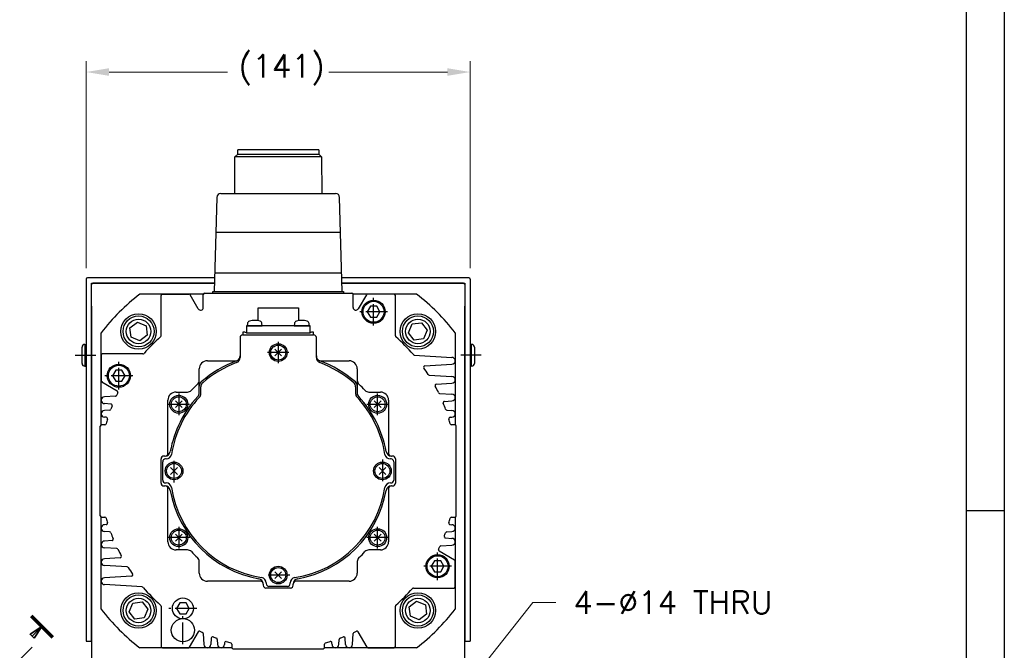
# Model space of a CAD drawing. Extents: x 15497 to 17182, y 6707 to 7905.
# Tile 5 of 19: x 16818 to 17179, y 7260 to 7492. Entities that reach past the tile are written whole.
import ezdxf

# ---------------------------------------------------------------- set-up
doc = ezdxf.new("R2010")
doc.units = 0
doc.header["$LTSCALE"] = 25.4
for name, pattern in [('CENTER', [2, 1.25, -0.25, 0.25, -0.25]), ('DASH_CENTER', [14, 11, -1, 1, -1]), ('PHANTOM', [63.5, 31.75, -6.35, 6.35, -6.35, 6.35, -6.35])]:
    doc.linetypes.add(name, pattern=pattern)
doc.layers.get('0').update_dxf_attribs({"linetype": 'CONTINUOUS'})
doc.layers.get('Defpoints').update_dxf_attribs({"linetype": 'CONTINUOUS'})
doc.layers.add('ATA-CENTER', color=133, linetype='CENTER')
doc.layers.add('ATA-DIM', color=252, linetype='CONTINUOUS', lineweight=25)
doc.layers.add('ATA-SECTION', color=3, linetype='CONTINUOUS', lineweight=35)
doc.styles.get("Standard").update_dxf_attribs({"font": 'simplex.shx'})
doc.dimstyles.new('ata_A1', dxfattribs={"dimtxt": 4.2, "dimasz": 4.2, "dimexe": 2, "dimexo": 2, "dimgap": 2, "dimtad": 0, "dimtih": 1, "dimtoh": 1, "dimdec": 6, "dimdsep": 46, "dimtxsty": 'Standard', "dimcen": 0, "dimclrd": 252, "dimclre": 252, "dimclrt": 4, "dimadec": 6, "dimazin": 2, "dimtfac": 1, "dimtdec": 6, "dimtofl": 0, "dimtmove": 0, "dimatfit": 3, "dimfxl": 0, "dimtolj": 1, "dimtzin": 0, "dimlwd": 0, "dimlwe": 0, "dimarcsym": 0})

# ---------------------------------------------------------------- blocks, each defined once
blk = doc.blocks.new('*D9056')
at = {"layer": 'ATA-DIM', "color": 252, "lineweight": 0}
for p, q in [((17005.93, 7277.64), (16976.83, 7240.83)), ((17014.36, 7277.64), (17005.93, 7277.64))]:
    blk.add_line(p, q, dxfattribs=at)
at = {"layer": 'ATA-DIM', "color": 252}
blk.add_solid([(16975.73, 7241.69), (16977.92, 7239.96), (16971.62, 7234.24)], dxfattribs=at)
at = {"layer": 'Defpoints', "color": 0}
for p in [(16971.62, 7234.24), (16962.93, 7223.25)]:
    blk.add_point(p, dxfattribs=at)
at = {"layer": 'ATA-DIM', "color": 4, "insert": (17057.33, 7277.64), "char_height": 8.4, "attachment_point": 5}
blk.add_mtext('4-%%c14 THRU', dxfattribs=at)
blk = doc.blocks.new('*D9057')
at = {"layer": 'ATA-DIM', "color": 252, "lineweight": 0}
for p, q in [((16841.97, 7400.44), (16841.97, 7476.53)), ((16982.97, 7400.44), (16982.97, 7476.53)), ((16850.37, 7472.53), (16893.9, 7472.53)), ((16974.57, 7472.53), (16931.05, 7472.53))]:
    blk.add_line(p, q, dxfattribs=at)
at = {"layer": 'ATA-DIM', "color": 252}
for points in [[(16850.37, 7473.93), (16850.37, 7471.13), (16841.97, 7472.53)], [(16974.57, 7471.13), (16974.57, 7473.93), (16982.97, 7472.53)]]:
    blk.add_solid(points, dxfattribs=at)
at = {"layer": 'Defpoints', "color": 0}
for p in [(16982.97, 7472.53), (16841.97, 7396.44), (16982.97, 7396.44)]:
    blk.add_point(p, dxfattribs=at)
at = {"layer": 'ATA-DIM', "color": 4, "insert": (16897.9, 7478.91), "char_height": 8.4, "attachment_point": 1}
blk.add_mtext('\\A1;(141)', dxfattribs=at)
blk = doc.blocks.new('ata-Border-A1-002')
at = {"color": 253, "ltscale": 0.5}
blk.add_line((841, 594), (841, 0), dxfattribs=at)
blk.add_line((834, 585), (834, 9))
at = {"color": 253, "linetype": 'Continuous'}
blk.add_line((841, 297), (834, 297), dxfattribs=at)

msp = doc.modelspace()

# ---------------------------------------------------------------- linework, layer by layer
at = {"color": 7, "linetype": 'Continuous'}
for p, q in [((16896.5999931, 7441.354054), (16897.5999931, 7442.354054)), ((16897.5999931, 7442.354054), (16897.5999931, 7443.944054)), ((16912.4749931, 7443.944054), (16897.5999931, 7443.944054)), ((16897.5999931, 7442.354054), (16912.4749931, 7442.354054)), ((16927.3499931, 7443.944054), (16912.4749931, 7443.944054)), ((16912.4749931, 7442.354054), (16927.3499931, 7442.354054)), ((16927.3499931, 7443.944054), (16927.3499931, 7442.354054)), ((16927.3499931, 7442.354054), (16928.3499931, 7441.354054)), ((16896.4970411, 7427.894054), (16896.5999931, 7441.354054)), ((16912.4749931, 7441.354054), (16896.5999931, 7441.354054)), ((16928.3499931, 7441.354054), (16912.4749931, 7441.354054)), ((16928.3499931, 7441.354054), (16928.4529451, 7427.894054)), ((16891.4318987, 7427.894054), (16912.4749931, 7427.894054)), ((16912.4749931, 7427.894054), (16933.5180875, 7427.894054)), ((16889.9325358, 7426.4377672), (16888.9837395, 7391.944054)), ((16935.9662468, 7391.944054), (16935.0174505, 7426.4377672)), ((16889.5609989, 7413.694054), (16912.4749931, 7413.694054)), ((16912.4749931, 7413.694054), (16935.3889873, 7413.694054)), ((16889.1236812, 7398.694054), (16912.4749931, 7398.694054)), ((16912.4749931, 7398.694054), (16935.8263051, 7398.694054)), ((16885.0167355, 7390.944054), (16861.6689895, 7390.944054)), ((16869.9749931, 7390.944054), (16879.686318, 7390.944054)), ((16885.4749931, 7391.244054), (16939.4749931, 7391.244054)), ((16888.4749931, 7391.244054), (16888.4749931, 7391.944054)), ((16888.4749931, 7391.944054), (16936.4749931, 7391.944054)), ((16936.4749931, 7391.944054), (16936.4749931, 7391.244054)), ((16963.2809967, 7390.944054), (16939.9332507, 7390.944054)), ((16869.4749931, 7375.5802303), (16869.4749931, 7390.444054)), ((16883.1089677, 7385.5158507), (16880.1193307, 7390.694054)), ((16884.9749931, 7386.0158507), (16884.9749931, 7390.744054)), ((16939.9749931, 7386.0158507), (16939.9749931, 7390.744054)), ((16944.8306555, 7390.694054), (16941.8410185, 7385.5158507)), ((16955.4749931, 7375.5802303), (16955.4749931, 7390.444054)), ((16905.0749931, 7385.944054), (16919.8749931, 7385.944054)), ((16905.0749931, 7381.1351424), (16905.0749931, 7385.944054)), ((16919.8749931, 7385.944054), (16919.8749931, 7381.1351424)), ((16946.3202926, 7386.444054), (16945.165592, 7384.444054)), ((16945.165592, 7384.444054), (16946.3202926, 7382.444054)), ((16948.6296937, 7386.444054), (16946.3202926, 7386.444054)), ((16949.7843942, 7384.444054), (16948.6296937, 7386.444054)), ((16948.6296937, 7382.444054), (16949.7843942, 7384.444054)), ((16901.1691178, 7380.0913028), (16901.0949931, 7379.244054)), ((16906.5949931, 7379.244054), (16906.5208684, 7380.0913028)), ((16918.4291178, 7380.0913028), (16918.3549931, 7379.244054)), ((16923.8549931, 7379.244054), (16923.7808684, 7380.0913028)), ((16946.3202926, 7382.444054), (16948.6296937, 7382.444054)), ((16847.4749931, 7342.9023115), (16847.4749931, 7376.7500575)), ((16900.7749931, 7379.244054), (16900.7749931, 7376.744054)), ((16924.1749931, 7379.244054), (16900.7749931, 7379.244054)), ((16900.7749931, 7376.744054), (16924.1749931, 7376.744054)), ((16901.0949931, 7379.244054), (16906.5949931, 7379.244054)), ((16918.3549931, 7379.244054), (16923.8549931, 7379.244054)), ((16924.1749931, 7376.744054), (16924.1749931, 7379.244054)), ((16977.4749931, 7376.7500575), (16977.4749931, 7342.9023115)), ((16898.4749931, 7374.944054), (16898.4749931, 7367.6288533)), ((16899.4749931, 7375.944054), (16925.4749931, 7375.944054)), ((16926.4749931, 7367.6288533), (16926.4749931, 7374.944054)), ((16911.2375562, 7370.6814908), (16913.71243, 7368.2066171)), ((16913.71243, 7370.6814908), (16911.2375562, 7368.2066171)), ((16847.4749931, 7368.444054), (16847.4749931, 7359.0327291)), ((16862.8388168, 7368.944054), (16847.9749931, 7368.944054)), ((16886.4749931, 7366.444054), (16897.2891145, 7366.444054)), ((16927.6608717, 7366.444054), (16938.4749931, 7366.444054)), ((16962.4348235, 7368.5374969), (16976.2249931, 7367.694054)), ((16852.8202926, 7362.944054), (16851.665592, 7360.944054)), ((16855.1296937, 7362.944054), (16852.8202926, 7362.944054)), ((16856.2843942, 7360.944054), (16855.1296937, 7362.944054)), ((16883.4749931, 7354.6504726), (16883.4749931, 7363.444054)), ((16941.4749931, 7363.444054), (16941.4749931, 7354.6504726)), ((16966.3055624, 7364.5873556), (16976.2249931, 7365.194054)), ((16853.408788, 7355.3181759), (16847.7249931, 7358.5997164)), ((16851.665592, 7360.944054), (16852.8202926, 7358.944054)), ((16852.8202926, 7358.944054), (16855.1296937, 7358.944054)), ((16855.1296937, 7358.944054), (16856.2843942, 7360.944054)), ((16967.919069, 7361.202066), (16976.2249931, 7360.694054)), ((16874.9749931, 7354.944054), (16879.1695882, 7354.944054)), ((16884.0749931, 7354.4144333), (16884.0749931, 7356.8546104)), ((16940.8749931, 7356.8546104), (16940.8749931, 7354.4144333)), ((16945.7803981, 7354.944054), (16949.9749931, 7354.944054)), ((16970.4962192, 7357.8436671), (16976.2249931, 7358.194054)), ((16852.7366988, 7353.4394204), (16848.7249931, 7353.194054)), ((16871.9749931, 7332.444054), (16871.9749931, 7351.944054)), ((16877.21243, 7349.2066171), (16874.7375562, 7351.6814908)), ((16877.21243, 7351.6814908), (16874.7375562, 7349.2066171)), ((16950.21243, 7351.6814908), (16947.7375562, 7349.2066171)), ((16950.21243, 7349.2066171), (16947.7375562, 7351.6814908)), ((16952.9749931, 7351.944054), (16952.9749931, 7332.444054)), ((16971.7198586, 7354.4695998), (16976.2249931, 7354.194054)), ((16973.4871458, 7351.5266), (16976.2249931, 7351.694054)), ((16851.0659836, 7350.5508729), (16848.7249931, 7350.694054)), ((16850.592101, 7348.3082512), (16848.7249931, 7348.194054)), ((16974.3528393, 7348.3085598), (16976.2249931, 7348.194054)), ((16849.3635831, 7345.6549961), (16848.7249931, 7345.694054)), ((16975.5864032, 7345.6549961), (16976.2249931, 7345.694054)), ((16847.1749931, 7309.444054), (16847.1749931, 7342.444054)), ((16848.837347, 7342.944054), (16847.6749931, 7342.944054)), ((16977.2749931, 7342.944054), (16976.1126392, 7342.944054)), ((16977.7749931, 7309.444054), (16977.7749931, 7342.444054)), ((16869.4749931, 7321.444054), (16869.4749931, 7330.444054)), ((16870.8960505, 7331.444054), (16870.5386851, 7331.444054)), ((16871.3196472, 7330.344054), (16871.1114872, 7330.344054)), ((16953.838499, 7330.344054), (16953.6303391, 7330.344054)), ((16954.4113011, 7331.444054), (16954.0539358, 7331.444054)), ((16955.4749931, 7330.444054), (16955.4749931, 7321.444054)), ((16870.0749931, 7322.544054), (16870.0749931, 7329.344054)), ((16872.9875562, 7327.1814908), (16875.46243, 7324.7066171)), ((16872.9875562, 7324.7066171), (16875.46243, 7327.1814908)), ((16951.96243, 7324.7066171), (16949.4875562, 7327.1814908)), ((16951.96243, 7327.1814908), (16949.4875562, 7324.7066171)), ((16954.8749931, 7329.344054), (16954.8749931, 7322.544054)), ((16870.5386851, 7320.444054), (16870.8960505, 7320.444054)), ((16871.1114872, 7321.544054), (16871.3196472, 7321.544054)), ((16871.9749931, 7299.944054), (16871.9749931, 7319.444054)), ((16952.9749931, 7319.444054), (16952.9749931, 7299.944054)), ((16953.6303391, 7321.544054), (16953.838499, 7321.544054)), ((16954.0539358, 7320.444054), (16954.4113011, 7320.444054)), ((16847.4749931, 7275.1380504), (16847.4749931, 7308.9857964)), ((16847.6749931, 7308.944054), (16848.837347, 7308.944054)), ((16976.1126392, 7308.944054), (16977.2749931, 7308.944054)), ((16977.4749931, 7308.9857964), (16977.4749931, 7275.1380504)), ((16849.3635831, 7306.2331118), (16848.7249931, 7306.194054)), ((16975.5864032, 7306.2331118), (16976.2249931, 7306.194054)), ((16850.5971469, 7303.5795481), (16848.7249931, 7303.694054)), ((16874.7375562, 7300.2066171), (16877.21243, 7302.6814908)), ((16874.7375562, 7302.6814908), (16877.21243, 7300.2066171)), ((16947.7375562, 7302.6814908), (16950.21243, 7300.2066171)), ((16947.7375562, 7300.2066171), (16950.21243, 7302.6814908)), ((16973.8840027, 7301.3372351), (16976.2249931, 7301.194054)), ((16974.3578853, 7303.5798568), (16976.2249931, 7303.694054)), ((16851.4628404, 7300.3615079), (16848.7249931, 7300.194054)), ((16853.2301277, 7297.4185081), (16848.7249931, 7297.694054)), ((16972.2132874, 7298.4486875), (16976.2249931, 7298.694054)), ((16854.453767, 7294.0444408), (16848.7249931, 7293.694054)), ((16879.1695882, 7296.944054), (16874.9749931, 7296.944054)), ((16949.9749931, 7296.944054), (16945.7803981, 7296.944054)), ((16971.5411983, 7296.569932), (16977.2249931, 7293.2883915)), ((16857.0309172, 7290.6860419), (16848.7249931, 7291.194054)), ((16883.4749931, 7288.444054), (16883.4749931, 7292.638649)), ((16941.4749931, 7292.638649), (16941.4749931, 7288.444054)), ((16969.8202926, 7292.944054), (16968.665592, 7290.944054)), ((16968.665592, 7290.944054), (16969.8202926, 7288.944054)), ((16972.1296937, 7292.944054), (16969.8202926, 7292.944054)), ((16973.2843942, 7290.944054), (16972.1296937, 7292.944054)), ((16972.1296937, 7288.944054), (16973.2843942, 7290.944054)), ((16977.4749931, 7283.444054), (16977.4749931, 7292.8553788)), ((16858.6444239, 7287.3007523), (16848.7249931, 7286.694054)), ((16911.2375562, 7286.4566171), (16913.71243, 7288.9314908)), ((16913.71243, 7286.4566171), (16911.2375562, 7288.9314908)), ((16969.8202926, 7288.944054), (16972.1296937, 7288.944054)), ((16862.5151628, 7283.3506111), (16848.7249931, 7284.194054)), ((16905.9749931, 7285.444054), (16886.4749931, 7285.444054)), ((16906.9749931, 7284.3651113), (16906.9749931, 7284.007746)), ((16916.9749931, 7282.944054), (16907.9749931, 7282.944054)), ((16908.0749931, 7284.788708), (16908.0749931, 7284.5805481)), ((16915.8749931, 7283.544054), (16909.0749931, 7283.544054)), ((16916.8749931, 7284.5805481), (16916.8749931, 7284.788708)), ((16917.9749931, 7284.007746), (16917.9749931, 7284.3651113)), ((16938.4749931, 7285.444054), (16918.9749931, 7285.444054)), ((16962.1111694, 7282.944054), (16976.9749931, 7282.944054)), ((16869.4749931, 7276.3078776), (16869.4749931, 7261.444054)), ((16876.3202926, 7277.444054), (16875.165592, 7275.444054)), ((16875.165592, 7275.444054), (16876.3202926, 7273.444054)), ((16878.6296937, 7277.444054), (16876.3202926, 7277.444054)), ((16879.7843942, 7275.444054), (16878.6296937, 7277.444054)), ((16878.6296937, 7273.444054), (16879.7843942, 7275.444054)), ((16955.4749931, 7261.444054), (16955.4749931, 7276.3078776)), ((16876.3202926, 7273.444054), (16878.6296937, 7273.444054)), ((16883.1008712, 7266.8778488), (16879.8193307, 7261.194054)), ((16884.9796267, 7266.2057597), (16885.2249931, 7262.194054)), ((16887.8681742, 7264.5350444), (16887.7249931, 7262.194054)), ((16937.2249931, 7262.194054), (16937.081812, 7264.5350444)), ((16939.7249931, 7262.194054), (16939.9703595, 7266.2057597)), ((16945.1306555, 7261.194054), (16941.8491151, 7266.8778488)), ((16895.5167355, 7260.944054), (16861.6689895, 7260.944054)), ((16869.9749931, 7260.944054), (16879.386318, 7260.944054)), ((16890.1107959, 7264.0611618), (16890.2249931, 7262.194054)), ((16892.764051, 7262.8326439), (16892.7249931, 7262.194054)), ((16895.4749931, 7262.3064079), (16895.4749931, 7261.144054)), ((16963.2809967, 7260.944054), (16929.4332507, 7260.944054)), ((16929.4749931, 7261.144054), (16929.4749931, 7262.3064079)), ((16932.2249931, 7262.194054), (16932.1859353, 7262.8326439)), ((16934.7249931, 7262.194054), (16934.8391903, 7264.0611618)), ((16945.5636683, 7260.944054), (16954.9749931, 7260.944054)), ((16895.9749931, 7260.644054), (16928.9749931, 7260.644054))]:
    msp.add_line(p, q, dxfattribs=at)
for p, q in [((16841.9749931, 7396.444054), (16841.9749931, 7263.444054)), ((16889.1212712, 7396.944054), (16842.4749931, 7396.944054)), ((16843.9749931, 7394.944054), (16889.0662585, 7394.944054)), ((16843.9749931, 7394.444054), (16844.4749931, 7394.944054)), ((16843.9749931, 7263.444054), (16843.9749931, 7394.944054)), ((16889.0662585, 7394.944054), (16844.4749931, 7394.944054)), ((16982.4749931, 7396.944054), (16935.828715, 7396.944054)), ((16980.4749931, 7394.944054), (16935.8837277, 7394.944054)), ((16935.8837277, 7394.944054), (16980.9749931, 7394.944054)), ((16980.4749931, 7394.944054), (16980.9749931, 7394.444054)), ((16980.9749931, 7394.944054), (16980.9749931, 7263.444054)), ((16982.9749931, 7396.444054), (16982.9749931, 7263.444054)), ((16843.9749931, 7386.444054), (16843.9749931, 7239.7676819)), ((16980.9749931, 7239.7676819), (16980.9749931, 7386.444054)), ((16858.0106933, 7378.5382149), (16860.7611002, 7380.6442209)), ((16860.7611002, 7380.6442209), (16863.9601584, 7379.3153017)), ((16961.6342287, 7379.9597026), (16965.069154, 7380.4083538)), ((16965.069154, 7380.4083538), (16967.1751601, 7377.6579469)), ((16858.4593445, 7375.1032895), (16858.0106933, 7378.5382149)), ((16863.9601584, 7379.3153017), (16864.4088097, 7375.8803763)), ((16960.3053094, 7376.7606443), (16961.6342287, 7379.9597026)), ((16962.4113155, 7374.0102374), (16960.3053094, 7376.7606443)), ((16967.1751601, 7377.6579469), (16965.8462408, 7374.4588886)), ((16861.6584027, 7373.7743703), (16858.4593445, 7375.1032895)), ((16864.4088097, 7375.8803763), (16861.6584027, 7373.7743703)), ((16965.8462408, 7374.4588886), (16962.4113155, 7374.0102374)), ((16840.4749931, 7365.444054), (16840.4749931, 7371.444054)), ((16841.4749931, 7372.444054), (16841.4749931, 7364.444054)), ((16841.4749931, 7372.444054), (16841.9749931, 7372.444054)), ((16983.4749931, 7372.444054), (16982.9749931, 7372.444054)), ((16983.4749931, 7364.444054), (16983.4749931, 7372.444054)), ((16984.4749931, 7371.444054), (16984.4749931, 7365.444054)), ((16841.4749931, 7364.444054), (16841.9749931, 7364.444054)), ((16983.4749931, 7364.444054), (16982.9749931, 7364.444054)), ((16857.7748261, 7274.2301611), (16859.1037454, 7277.4292193)), ((16859.1037454, 7277.4292193), (16862.5386708, 7277.8778706)), ((16862.5386708, 7277.8778706), (16864.6446768, 7275.1274636)), ((16960.5411765, 7276.0077316), (16963.2915835, 7278.1137377)), ((16960.9898278, 7272.5728063), (16960.5411765, 7276.0077316)), ((16963.2915835, 7278.1137377), (16966.4906417, 7276.7848184)), ((16966.4906417, 7276.7848184), (16966.939293, 7273.349893)), ((16859.8808322, 7271.4797541), (16857.7748261, 7274.2301611)), ((16863.3157575, 7271.9284054), (16859.8808322, 7271.4797541)), ((16864.6446768, 7275.1274636), (16863.3157575, 7271.9284054)), ((16964.188886, 7271.243887), (16960.9898278, 7272.5728063)), ((16966.939293, 7273.349893), (16964.188886, 7271.243887)), ((16841.9749931, 7263.444054), (16843.9749931, 7263.444054)), ((16980.9749931, 7263.444054), (16982.9749931, 7263.444054))]:
    msp.add_line(p, q)
at = {"color": 171, "linetype": 'Continuous'}
for p, q in [((16899.4749931, 7376.944054), (16899.4749931, 7375.944054)), ((16900.2393108, 7376.944054), (16899.4749931, 7376.944054)), ((16925.4749931, 7376.944054), (16924.7106754, 7376.944054)), ((16925.4749931, 7375.944054), (16925.4749931, 7376.944054))]:
    msp.add_line(p, q, dxfattribs=at)
at = {"color": 4, "linetype": 'PHANTOM'}
msp.add_line((16847.970738, 7358.744054), (16847.4749931, 7358.744054), dxfattribs=at)
at = {"color": 7, "linetype": 'Continuous'}
for centre, radius in [((16947.4749931, 7384.444054), 4.25), ((16947.4749931, 7384.444054), 3.85), ((16861.2097515, 7377.2092956), 4.5), ((16963.7402348, 7377.2092956), 4.5), ((16963.7402348, 7377.2092956), 4.5), ((16912.4749931, 7369.444054), 3.25), ((16912.4749931, 7369.444054), 2.75), ((16853.9749931, 7360.944054), 4.25), ((16853.9749931, 7360.944054), 3.85), ((16875.9749931, 7350.444054), 3.3), ((16875.9749931, 7350.444054), 2.75), ((16948.9749931, 7350.444054), 3.3), ((16948.9749931, 7350.444054), 2.75), ((16874.2249931, 7325.944054), 3.25), ((16874.2249931, 7325.944054), 2.75), ((16950.7249931, 7325.944054), 3.25), ((16950.7249931, 7325.944054), 2.75), ((16875.9749931, 7301.444054), 3.3), ((16875.9749931, 7301.444054), 2.75), ((16948.9749931, 7301.444054), 3.3), ((16948.9749931, 7301.444054), 2.75), ((16970.9749931, 7290.944054), 4.25), ((16970.9749931, 7290.944054), 3.85), ((16912.4749931, 7287.694054), 3.25), ((16912.4749931, 7287.694054), 2.75), ((16861.2097515, 7274.6788123), 4.5), ((16877.4749931, 7275.444054), 3.85), ((16963.7402348, 7274.6788123), 4.5), ((16877.4749931, 7267.444054), 4.25)]:
    msp.add_circle(centre, radius, dxfattribs=at)
for centre, radius in [((16861.2097515, 7377.2092956), 6.5), ((16963.7402348, 7377.2092956), 6.5), ((16861.2097515, 7377.2092956), 5.7), ((16963.7402348, 7377.2092956), 5.7), ((16861.2097515, 7274.6788123), 6.5), ((16861.2097515, 7274.6788123), 5.7), ((16963.7402348, 7274.6788123), 6.5), ((16963.7402348, 7274.6788123), 5.7)]:
    msp.add_circle(centre, radius)
for centre, radius, start, end in [((16891.4318987, 7426.394054), 1.5, 90, 178.33004215), ((16933.5180875, 7426.394054), 1.5, 1.66995785, 90), ((16912.4749931, 7325.944054), 82.5, 128.012279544, 141.987720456), ((16869.9749931, 7390.444054), 0.5, 90, 180), ((16879.686318, 7390.444054), 0.5, 30, 90), ((16885.4749931, 7390.744054), 0.5, 90, 180), ((16939.4749931, 7390.744054), 0.5, 0, 90), ((16945.2636683, 7390.444054), 0.5, 90, 150), ((16954.9749931, 7390.444054), 0.5, 0, 90), ((16912.4749931, 7325.944054), 82.5, 38.012279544, 51.987720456), ((16883.9749931, 7386.0158507), 1, 210, 0), ((16940.9749931, 7386.0158507), 1, 180, 330), ((16902.1653125, 7380.0041471), 1, 106.257027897, 175), ((16903.8449931, 7374.244054), 7, 90, 106.257027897), ((16903.8449931, 7374.244054), 7, 73.742972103, 90), ((16905.5246737, 7380.0041471), 1, 5, 73.742972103), ((16919.4253125, 7380.0041471), 1, 106.257027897, 175), ((16921.1049931, 7374.244054), 7, 90, 106.257027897), ((16921.1049931, 7374.244054), 7, 73.742972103, 90), ((16922.7846737, 7380.0041471), 1, 5, 73.742972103), ((16912.4749931, 7325.944054), 65.5, 131.230577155, 138.769422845), ((16868.9749931, 7375.5802303), 0.5, 311.230577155, 0), ((16899.4749931, 7374.944054), 1, 90, 180), ((16925.4749931, 7374.944054), 1, 0, 90), ((16955.9749931, 7375.5802303), 0.5, 180, 228.769422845), ((16912.4749931, 7325.944054), 65.5, 40.76188053, 48.769422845), ((16847.9749931, 7368.444054), 0.5, 90, 180), ((16862.8388168, 7369.444054), 0.5, 270, 318.769422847), ((16886.4749931, 7363.444054), 3, 90, 180), ((16912.4749931, 7325.944054), 43.2499523, 110.707147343, 130.885250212), ((16912.4749931, 7325.944054), 42.65, 110.998448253, 130.499882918), ((16896.4749931, 7368.2708562), 2, 290.707147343, 0), ((16896.4749931, 7367.6288533), 2, 290.998448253, 0), ((16928.4749931, 7368.2708562), 2, 180, 249.292852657), ((16928.4749931, 7367.6288533), 2, 180, 249.001551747), ((16912.4749931, 7325.944054), 42.65, 49.500117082, 69.001551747), ((16912.4749931, 7325.944054), 43.2499523, 49.114749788, 69.292852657), ((16938.4749931, 7363.444054), 3, 0, 90), ((16976.2249931, 7366.444054), 1.25, 270, 90), ((16966.3360866, 7364.0882882), 0.5, 93.5, 215.305989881), ((16912.4749931, 7325.944054), 65.5, 32.804479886, 35.305989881), ((16847.9749931, 7359.0327291), 0.5, 180, 240), ((16881.4749931, 7359.2494589), 2, 312.94677559, 0), ((16885.4749931, 7357.1299252), 2, 130.885250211, 180), ((16939.4749931, 7357.1299252), 2, 0, 49.114749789), ((16943.4749931, 7359.2494589), 2, 180, 227.05322441), ((16967.9495933, 7361.7011334), 0.5, 212.804479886, 266.5), ((16976.2249931, 7359.444054), 1.25, 270, 90), ((16853.158788, 7354.8851632), 0.5, 0, 60), ((16853.158788, 7354.8851632), 0.5, 333.991680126, 0), ((16874.9749931, 7351.944054), 3, 90, 180), ((16879.1695882, 7356.944054), 2, 270, 317.05322441), ((16912.4749931, 7325.944054), 43.5, 132.94677559, 137.05322441), ((16886.0749931, 7356.8546104), 2, 130.499882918, 180), ((16938.8749931, 7356.8546104), 2, 0, 49.500117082), ((16912.4749931, 7325.944054), 43.5, 42.94677559, 47.05322441), ((16945.7803981, 7356.944054), 2, 222.94677559, 270), ((16949.9749931, 7351.944054), 3, 0, 90), ((16970.5267435, 7357.3445997), 0.5, 93.5, 208.409225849), ((16912.4749931, 7325.944054), 65.5, 26.089007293, 28.409225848), ((16848.7249931, 7351.944054), 1.25, 90, 270), ((16912.4749931, 7325.944054), 65.5, 153.991680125, 154.90261522), ((16912.4749931, 7325.944054), 40.2499523, 137.199896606, 169.774951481), ((16912.4749931, 7325.944054), 39.65, 136.877337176, 171.160826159), ((16881.4749931, 7354.6504726), 2, 317.199896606, 0), ((16882.0749931, 7354.4144333), 2, 316.877337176, 0), ((16942.8749931, 7354.4144333), 2, 180, 223.122662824), ((16912.4749931, 7325.944054), 39.65, 8.839173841, 43.122662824), ((16943.4749931, 7354.6504726), 2, 180, 222.800103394), ((16912.4749931, 7325.944054), 40.2499523, 10.225048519, 42.800103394), ((16971.7503828, 7354.9686672), 0.5, 206.089007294, 266.5), ((16973.5176701, 7351.0275326), 0.5, 93.5, 202.338597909), ((16976.2249931, 7352.944054), 1.25, 270, 90), ((16848.7249931, 7346.944054), 1.25, 90, 270), ((16850.5615767, 7348.8073186), 0.5, 273.5, 339.731919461), ((16912.4749931, 7325.944054), 65.5, 158.575863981, 159.731919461), ((16851.0354593, 7350.0518055), 0.5, 338.575863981, 86.5), ((16912.4749931, 7325.944054), 65.4953734, 20.269849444, 22.338597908), ((16974.3833636, 7348.8076272), 0.5, 200.269849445, 266.5), ((16976.2249931, 7346.944054), 1.25, 270, 90), ((16912.4749931, 7325.944054), 65.5, 163.076835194, 164.624043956), ((16849.3330588, 7345.1559287), 0.5, 343.076835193, 86.5), ((16975.6169274, 7345.1559287), 0.5, 93.5, 196.923164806), ((16912.4749931, 7325.944054), 65.5, 15.375956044, 16.923164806), ((16847.6749931, 7342.444054), 0.5, 90, 180), ((16848.837347, 7343.444054), 0.5, 270, 344.624043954), ((16976.1126392, 7343.444054), 0.5, 195.375956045, 270), ((16977.2749931, 7342.444054), 0.5, 0, 90), ((16870.4749931, 7330.444054), 1, 90, 180), ((16871.0749931, 7329.344054), 1, 90, 180), ((16870.8960505, 7333.444054), 2, 270, 349.774951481), ((16870.9749931, 7332.444054), 1, 270, 0), ((16871.3196472, 7332.344054), 2, 270, 351.160826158), ((16953.6303391, 7332.344054), 2, 188.839173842, 270), ((16954.0539358, 7333.444054), 2, 190.225048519, 270), ((16953.9749931, 7332.444054), 1, 180, 270), ((16953.8749931, 7329.344054), 1, 0, 90), ((16954.4749931, 7330.444054), 1, 0, 90), ((16871.0749931, 7322.544054), 1, 180, 270), ((16953.8749931, 7322.544054), 1, 270, 0), ((16870.4749931, 7321.444054), 1, 180, 270), ((16870.8960505, 7318.444054), 2, 10.225048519, 90), ((16870.9749931, 7319.444054), 1, 0, 90), ((16871.3196472, 7319.544054), 2, 8.839173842, 90), ((16912.4749931, 7325.944054), 40.2499523, 190.225048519, 259.774951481), ((16912.4749931, 7325.944054), 39.65, 188.839173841, 261.160826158), ((16912.4749931, 7325.944054), 39.65, 278.839173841, 351.160826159), ((16912.4749931, 7325.944054), 40.2499523, 280.225048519, 349.774951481), ((16953.6303391, 7319.544054), 2, 90, 171.160826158), ((16954.0539358, 7318.444054), 2, 90, 169.774951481), ((16953.9749931, 7319.444054), 1, 90, 180), ((16954.4749931, 7321.444054), 1, 270, 0), ((16847.6749931, 7309.444054), 0.5, 180, 270), ((16848.837347, 7308.444054), 0.5, 15.375956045, 90), ((16912.4749931, 7325.944054), 65.5, 195.375956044, 196.923164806), ((16912.4749931, 7325.944054), 65.5, 343.076835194, 344.624043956), ((16976.1126392, 7308.444054), 0.5, 90, 164.624043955), ((16977.2749931, 7309.444054), 0.5, 270, 0), ((16848.7249931, 7304.944054), 1.25, 90, 270), ((16849.3330588, 7306.7321792), 0.5, 273.5, 16.923164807), ((16975.6169274, 7306.7321792), 0.5, 163.076835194, 266.5), ((16976.2249931, 7304.944054), 1.25, 270, 90), ((16850.5666226, 7303.0804807), 0.5, 20.269849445, 86.5), ((16912.4749931, 7325.944054), 65.4953734, 200.269849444, 202.338597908), ((16851.4323161, 7300.8605753), 0.5, 273.5, 22.338597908), ((16973.914527, 7301.8363025), 0.5, 158.575863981, 266.5), ((16912.4749931, 7325.944054), 65.5, 338.575863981, 339.731919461), ((16974.3884095, 7303.0807894), 0.5, 93.500000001, 159.73191946), ((16976.2249931, 7299.944054), 1.25, 270, 90), ((16848.7249931, 7298.944054), 1.25, 90, 270), ((16853.1996034, 7296.9194407), 0.5, 26.089007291, 86.5), ((16912.4749931, 7325.944054), 65.5, 206.089007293, 208.409225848), ((16874.9749931, 7299.944054), 3, 180, 270), ((16949.9749931, 7299.944054), 3, 270, 0), ((16971.7911983, 7297.0029447), 0.5, 153.991680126, 240), ((16912.4749931, 7325.944054), 65.5, 333.991680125, 334.90261522), ((16972.2438117, 7297.9496201), 0.5, 93.5, 154.902615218), ((16848.7249931, 7292.444054), 1.25, 90, 270), ((16854.4232427, 7294.5435082), 0.5, 273.5, 28.409225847), ((16879.1695882, 7294.944054), 2, 42.94677559, 90), ((16912.4749931, 7325.944054), 43.5, 222.94677559, 227.05322441), ((16881.4749931, 7292.638649), 2, 0, 47.05322441), ((16943.4749931, 7292.638649), 2, 132.94677559, 180), ((16912.4749931, 7325.944054), 43.5, 312.94677559, 317.05322441), ((16945.7803981, 7294.944054), 2, 90, 137.05322441), ((16857.0003929, 7290.1869745), 0.5, 32.804479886, 86.5), ((16912.4749931, 7325.944054), 65.5, 212.804479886, 215.305989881), ((16976.9749931, 7292.8553788), 0.5, 0, 60), ((16848.7249931, 7285.444054), 1.25, 90, 270), ((16858.6138996, 7287.7998197), 0.5, 273.5, 35.305989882), ((16886.4749931, 7288.444054), 3, 180, 270), ((16904.9749931, 7284.3651113), 2, 0, 79.774951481), ((16906.0749931, 7284.788708), 2, 0, 81.160826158), ((16918.8749931, 7284.788708), 2, 98.839173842, 180), ((16919.9749931, 7284.3651113), 2, 100.225048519, 180), ((16938.4749931, 7288.444054), 3, 270, 0), ((16862.4846385, 7282.8515437), 0.5, 40.761880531, 86.5), ((16912.4749931, 7325.944054), 65.5, 220.76188053, 228.769422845), ((16905.9749931, 7284.444054), 1, 0, 90), ((16907.9749931, 7283.944054), 1, 180, 270), ((16909.0749931, 7284.544054), 1, 180, 270), ((16915.8749931, 7284.544054), 1, 270, 0), ((16916.9749931, 7283.944054), 1, 270, 0), ((16918.9749931, 7284.444054), 1, 90, 180), ((16912.4749931, 7325.944054), 65.5, 311.230577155, 318.769422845), ((16962.1111694, 7282.444054), 0.5, 90, 138.769422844), ((16976.9749931, 7283.444054), 0.5, 270, 0), ((16868.9749931, 7276.3078776), 0.5, 0, 48.769422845), ((16955.9749931, 7276.3078776), 0.5, 131.230577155, 180), ((16912.4749931, 7325.944054), 82.5, 218.012279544, 231.987720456), ((16912.4749931, 7325.944054), 82.5, 308.012279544, 321.987720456), ((16883.5338839, 7266.6278488), 0.5, 63.991680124, 150), ((16912.4749931, 7325.944054), 65.5, 243.991680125, 244.90261522), ((16884.4805593, 7266.1752354), 0.5, 3.5, 64.90261522), ((16888.3672416, 7264.5045201), 0.5, 68.575863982, 176.5), ((16912.4749931, 7325.944054), 65.5, 248.575863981, 249.731919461), ((16889.6117285, 7264.0306376), 0.5, 3.5, 69.73191946), ((16935.3382577, 7264.0306376), 0.5, 110.26808054, 176.5), ((16912.4749931, 7325.944054), 65.5, 290.268080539, 291.424136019), ((16936.5827446, 7264.5045201), 0.5, 3.5, 111.42413602), ((16940.4694269, 7266.1752354), 0.5, 115.097384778, 176.5), ((16912.4749931, 7325.944054), 65.5, 295.09738478, 296.008319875), ((16941.4161024, 7266.6278488), 0.5, 30, 116.008319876), ((16869.9749931, 7261.444054), 0.5, 180, 270), ((16879.386318, 7261.444054), 0.5, 270, 330), ((16886.4749931, 7262.194054), 1.25, 180, 0), ((16891.4749931, 7262.194054), 1.25, 180, 0), ((16893.2631184, 7262.8021197), 0.5, 73.076835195, 176.5), ((16912.4749931, 7325.944054), 65.5, 253.076835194, 254.624043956), ((16894.9749931, 7262.3064079), 0.5, 0, 74.624043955), ((16895.9749931, 7261.144054), 0.5, 180, 270), ((16928.9749931, 7261.144054), 0.5, 270, 0), ((16929.9749931, 7262.3064079), 0.5, 105.375956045, 180), ((16912.4749931, 7325.944054), 65.5, 285.375956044, 286.923164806), ((16931.6868679, 7262.8021197), 0.5, 3.5, 106.923164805), ((16933.4749931, 7262.194054), 1.25, 180, 0), ((16938.4749931, 7262.194054), 1.25, 180, 0), ((16945.5636683, 7261.444054), 0.5, 210, 270), ((16954.9749931, 7261.444054), 0.5, 270, 0)]:
    msp.add_arc(centre, radius, start, end, dxfattribs=at)
for centre, radius, start, end in [((16842.4749931, 7396.444054), 0.5, 90, 180), ((16982.4749931, 7396.444054), 0.5, 0, 90), ((16841.4749931, 7371.444054), 1, 90, 180), ((16983.4749931, 7371.444054), 1, 0, 90), ((16841.4749931, 7365.444054), 1, 180, 270), ((16983.4749931, 7365.444054), 1, 270, 0)]:
    msp.add_arc(centre, radius, start, end)
at = {"color": 171, "linetype": 'Continuous'}
for centre, start, end in [((16900.1719792, 7375.9463233), 52.913938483, 86.139259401), ((16924.7780071, 7375.9463233), 93.860740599, 127.086061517)]:
    msp.add_arc(centre, 1, start, end, dxfattribs=at)
at = {"color": 1, "linetype": 'DASH_CENTER'}
for centre, start, end in [((16962.4653477, 7369.0365643), 220.761880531, 266.5), ((16852.7061745, 7353.9384878), 273.5, 334.902615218)]:
    msp.add_arc(centre, 0.5, start, end, dxfattribs=at)
at = {"layer": 'ATA-CENTER', "ltscale": 0.25}
for p, q in [((16947.4749931, 7379.344054), (16947.4749931, 7389.544054)), ((16952.5749931, 7384.444054), (16942.3749931, 7384.444054)), ((16912.4749931, 7373.344054), (16912.4749931, 7365.544054)), ((16916.3749931, 7369.444054), (16908.5749931, 7369.444054)), ((16837.9749931, 7368.444054), (16845.4749931, 7368.444054)), ((16853.9749931, 7355.844054), (16853.9749931, 7366.044054)), ((16986.9749931, 7368.444054), (16979.4749931, 7368.444054)), ((16859.0749931, 7360.944054), (16848.8749931, 7360.944054)), ((16875.9749931, 7354.444054), (16875.9749931, 7346.444054)), ((16948.9749931, 7346.444054), (16948.9749931, 7354.444054)), ((16871.9749931, 7350.444054), (16879.9749931, 7350.444054)), ((16944.9749931, 7350.444054), (16952.9749931, 7350.444054)), ((16874.2249931, 7321.694054), (16874.2249931, 7330.194054)), ((16950.7249931, 7330.194054), (16950.7249931, 7321.694054)), ((16875.9749931, 7305.444054), (16875.9749931, 7297.444054)), ((16948.9749931, 7297.444054), (16948.9749931, 7305.444054)), ((16879.9749931, 7301.444054), (16871.9749931, 7301.444054)), ((16952.9749931, 7301.444054), (16944.9749931, 7301.444054)), ((16970.9749931, 7285.844054), (16970.9749931, 7296.044054)), ((16976.0749931, 7290.944054), (16965.8749931, 7290.944054)), ((16916.7249931, 7287.694054), (16908.2249931, 7287.694054)), ((16882.5749931, 7275.444054), (16872.3749931, 7275.444054)), ((16877.4749931, 7262.344054), (16877.4749931, 7272.544054))]:
    msp.add_line(p, q, dxfattribs=at)
at = {"layer": 'ATA-SECTION', "linetype": 'Continuous', "lineweight": 70}
msp.add_line((16821.7458954, 7272.6731517), (16829.5797304, 7264.8393167), dxfattribs=at)
at = {"layer": 'ATA-SECTION', "linetype": 'Continuous'}
for p, q in [((16825.6628129, 7268.7562342), (16821.4201722, 7265.9278071)), ((16822.127279, 7265.2207003), (16825.6628129, 7268.7562342)), ((16822.8343858, 7264.5135935), (16825.6628129, 7268.7562342)), ((16821.4201722, 7265.9278071), (16822.8343858, 7264.5135935)), ((16817.579358, 7256.6727793), (16822.127279, 7261.2207003))]:
    msp.add_line(p, q, dxfattribs=at)
at = {"layer": 'ATA-SECTION', "linetype": 'Continuous', "flags": 128}
msp.add_lwpolyline([(16822.8343781, 7264.5135944), (16825.6628045, 7268.7562339), (16821.4201745, 7265.9278075), (16822.8343781, 7264.5135944)], dxfattribs=at)
at = {"layer": 'ATA-SECTION'}
msp.add_solid([(16822.8343781, 7264.5135944), (16825.6628045, 7268.7562339), (16821.4201745, 7265.9278075), (16822.8343781, 7264.5135944)], dxfattribs=at)

# ---------------------------------------------------------------- block references
at = {"xscale": 2, "yscale": 2, "zscale": 2}
msp.add_blockref('ata-Border-A1-002', (15496.9941758, 6717.3384433), dxfattribs=at)

# ---------------------------------------------------------------- dimensions: what is measured, and where the dimension line sits
at = {"layer": 'ATA-DIM'}
dim = msp.add_linear_dim(base=(16982.9749931, 7472.5290592), p1=(16841.9749931, 7396.444054), p2=(16982.9749931, 7396.444054), angle=180, text='(<>)', dimstyle='ata_A1', override={"dimscale": 2, "dimtol": 0, "dimlim": 0, "dimtp": 0, "dimtm": 0, "dimtfac": 0.571429, "dimtdec": 2, "dimtolj": 1, "dimtzin": 0}, dxfattribs=at)
dim.commit()
dim.dimension.update_dxf_attribs({"geometry": '*D9057', "text_midpoint": (16912.4749931, 7472.5290592), "dimtype": 160})
dim = msp.add_diameter_dim_2p(p1=(16962.934489, 7223.2536283), p2=(16971.6170483, 7234.2360307), text='4-<> THRU', dimstyle='ata_A1', override={"dimscale": 2, "dimtp": 0.1, "dimtm": 0.1, "dimtfac": 0.71, "dimtdec": 3, "dimtolj": 0, "dimtzin": 8}, dxfattribs=at)
dim.commit()
dim.dimension.update_dxf_attribs({"geometry": '*D9056', "text_midpoint": (17057.3344951, 7277.6435097), "dimtype": 163})

doc.saveas('drawing.dxf')
